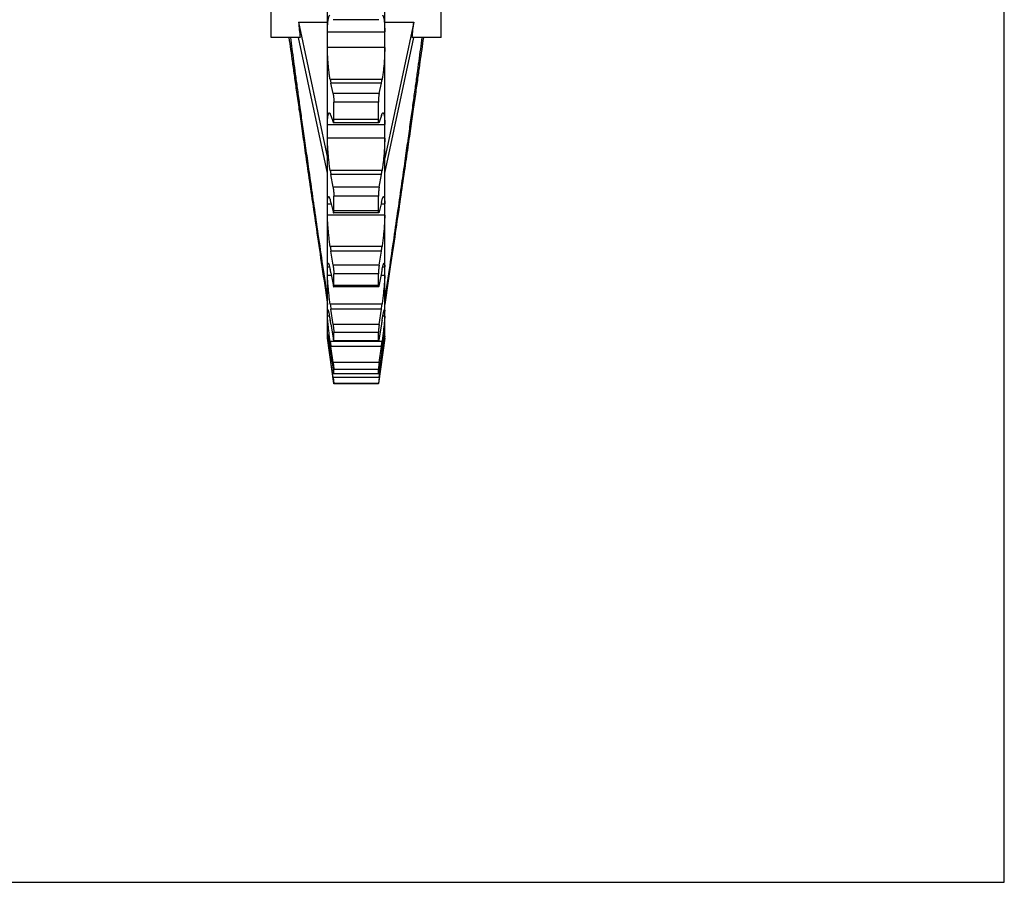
# Model space of a CAD drawing. Header units: inches. Extents: x 0 to 22, y 0 to 17.
# Tile 3 of 6: x 13.4 to 22, y 0 to 7.5. Entities that reach past the tile are written whole.
import ezdxf

# ---------------------------------------------------------------- set-up
doc = ezdxf.new("R2010")
doc.units = ezdxf.units.IN
doc.header["$LTSCALE"] = 1.21
doc.header["$MEASUREMENT"] = 0
doc.layers.get('0').update_dxf_attribs({"linetype": 'CONTINUOUS'})
doc.layers.add('ALL_FEATURES', color=7, linetype='CONTINUOUS')
doc.styles.get("Standard").update_dxf_attribs({"font": 'txt', "width": 0.8})

msp = doc.modelspace()

# ---------------------------------------------------------------- linework, layer by layer
at = {"color": 7, "linetype": 'CONTINUOUS'}
for p, q in [((22, 0), (22, 17)), ((16.1133, 4.7659), (16.1133, 13.6674)), ((16.6111, 4.7659), (16.6111, 13.6674)), ((16.5609, 7.5029), (16.1635, 7.5029)), ((16.1133, 7.3974), (16.6111, 7.3974)), ((16.6111, 7.2618), (16.1133, 7.2618)), ((16.5878, 6.9813), (16.1365, 6.9813)), ((16.5819, 6.951), (16.1425, 6.951)), ((16.1617, 6.8621), (16.1425, 6.951)), ((16.5627, 6.8621), (16.5819, 6.951)), ((16.5627, 6.8621), (16.1617, 6.8621)), ((16.5556, 6.7852), (16.1688, 6.7852)), ((16.1688, 6.6343), (16.1688, 6.7852)), ((16.5556, 6.6343), (16.5556, 6.7852)), ((16.1425, 6.6686), (16.1617, 6.6121)), ((16.5594, 6.6069), (16.165, 6.6069)), ((16.5556, 6.6343), (16.1688, 6.6343)), ((16.5819, 6.6686), (16.5627, 6.6121)), ((16.1133, 6.5925), (16.6111, 6.5925)), ((16.6111, 6.473), (16.1133, 6.473)), ((16.5878, 6.191), (16.1365, 6.191)), ((16.5819, 6.1551), (16.1425, 6.1551)), ((16.1617, 6.0465), (16.1425, 6.1551)), ((16.5627, 6.0465), (16.5819, 6.1551)), ((16.5627, 6.0465), (16.1617, 6.0465)), ((16.1425, 5.9138), (16.1617, 5.833)), ((16.5556, 5.9685), (16.1688, 5.9685)), ((16.1688, 5.8396), (16.1688, 5.9685)), ((16.5556, 5.8396), (16.5556, 5.9685)), ((16.5819, 5.9138), (16.5627, 5.833)), ((16.1133, 5.9014), (16.1454, 5.9014)), ((16.5556, 5.8396), (16.1688, 5.8396)), ((16.5789, 5.9014), (16.6111, 5.9014)), ((16.6111, 5.803), (16.1133, 5.803)), ((16.5581, 5.8217), (16.1663, 5.8217)), ((16.5878, 5.531), (16.1365, 5.531)), ((16.5819, 5.4908), (16.1425, 5.4908)), ((16.1617, 5.367), (16.1425, 5.4908)), ((16.5627, 5.367), (16.5819, 5.4908)), ((16.1133, 5.3525), (16.1315, 5.3525)), ((16.5627, 5.367), (16.1617, 5.367)), ((16.5929, 5.3525), (16.6111, 5.3525)), ((16.1465, 5.2792), (16.1133, 5.2792)), ((16.1425, 5.3007), (16.1617, 5.1988)), ((16.5556, 5.2912), (16.1688, 5.2912)), ((16.1688, 5.1896), (16.1688, 5.2912)), ((16.5556, 5.1896), (16.5556, 5.2912)), ((16.5819, 5.3007), (16.5627, 5.1988)), ((16.6111, 5.2792), (16.5778, 5.2792)), ((16.557, 5.1795), (16.1674, 5.1795)), ((16.5556, 5.1896), (16.1688, 5.1896)), ((16.1133, 4.9682), (16.1206, 4.9682)), ((16.5878, 5.0283), (16.1365, 5.0283)), ((16.5819, 4.9855), (16.1425, 4.9855)), ((16.1617, 4.8516), (16.1425, 4.9855)), ((16.5627, 4.8516), (16.5819, 4.9855)), ((16.6038, 4.9682), (16.6111, 4.9682)), ((16.1305, 4.923), (16.1133, 4.923)), ((16.6111, 4.923), (16.5938, 4.923)), ((16.1425, 4.8543), (16.1617, 4.7355)), ((16.5627, 4.8516), (16.1617, 4.8516)), ((16.5819, 4.8543), (16.5627, 4.7355)), ((16.1133, 4.7642), (16.1143, 4.7642)), ((16.1133, 4.7321), (16.1133, 4.7642)), ((16.1176, 4.7489), (16.1133, 4.7489)), ((16.1687, 4.3379), (16.1133, 4.7321)), ((16.5556, 4.7811), (16.1688, 4.7811)), ((16.1688, 4.7109), (16.1688, 4.7811)), ((16.5556, 4.7109), (16.1688, 4.7109)), ((16.5556, 4.7109), (16.5556, 4.7811)), ((16.6111, 4.7321), (16.5557, 4.3379)), ((16.6111, 4.7489), (16.6068, 4.7489)), ((16.6101, 4.7642), (16.6111, 4.7642)), ((16.6105, 4.7654), (16.6109, 4.7658)), ((16.6111, 4.7321), (16.6111, 4.7642)), ((16.5878, 4.7035), (16.1365, 4.7035)), ((16.5819, 4.6598), (16.1425, 4.6598)), ((16.1617, 4.5213), (16.1425, 4.6598)), ((16.5562, 4.7065), (16.1682, 4.7065)), ((16.5627, 4.5213), (16.5819, 4.6598)), ((16.1459, 4.5698), (16.1365, 4.5698)), ((16.1365, 4.5698), (16.1425, 4.5271)), ((16.1425, 4.5929), (16.1617, 4.462)), ((16.5819, 4.5929), (16.5627, 4.462)), ((16.5878, 4.5698), (16.5785, 4.5698)), ((16.5878, 4.5698), (16.5819, 4.5271)), ((16.1521, 4.5271), (16.1425, 4.5271)), ((16.1617, 4.3897), (16.1425, 4.5271)), ((16.5627, 4.5213), (16.1617, 4.5213)), ((16.5556, 4.4589), (16.1688, 4.4589)), ((16.1688, 4.4231), (16.1688, 4.4589)), ((16.5556, 4.4231), (16.5556, 4.4589)), ((16.5627, 4.3897), (16.5819, 4.5271)), ((16.5819, 4.5271), (16.5722, 4.5271)), ((16.5627, 4.3897), (16.1617, 4.3897)), ((16.1617, 4.3897), (16.1688, 4.3379)), ((16.5557, 4.4221), (16.1686, 4.4221)), ((16.5556, 4.4231), (16.1688, 4.4231)), ((16.5627, 4.3897), (16.5556, 4.3379)), ((16.5556, 4.3379), (16.1688, 4.3379)), ((16.1688, 4.3371), (16.1688, 4.3379)), ((16.5556, 4.3371), (16.1688, 4.3371)), ((16.5556, 4.3371), (16.5556, 4.3379)), ((0, 0), (22, 0))]:
    msp.add_line(p, q, dxfattribs=at)
for centre, radius, start, end in [((16.9928, 7.1336), 0.8697, 190.0805, 192.11491), ((15.7316, 7.1336), 0.8697, 347.88509, 349.9195), ((17.7768, 6.4434), 1.6596, 188.7469, 190.00636), ((14.9476, 6.4434), 1.6596, 349.99364, 351.2531), ((18.9703, 5.9293), 2.8616, 188.00086, 188.81472), ((13.7541, 5.9293), 2.8616, 351.18528, 351.99914), ((14.832, 5.0546), 1.3334, 10.63299, 11.938), ((17.8924, 5.0546), 1.3334, 168.062, 169.36701), ((20.9099, 5.6696), 4.8163, 187.65195, 188.1658), ((11.8144, 5.6696), 4.8163, 351.8342, 352.34805), ((12.821, 4.3178), 3.3645, 9.17491, 9.78928), ((19.9034, 4.3178), 3.3645, 170.21072, 170.82509), ((25.2059, 5.9174), 9.1503, 187.62406, 187.89961), ((5.8888, 3.087), 10.3637, 8.35459, 8.57777), ((7.5184, 5.9174), 9.1503, 352.10039, 352.37594), ((26.8356, 3.087), 10.3637, 171.42223, 171.64541)]:
    msp.add_arc(centre, radius, start, end, dxfattribs=at)
for points, knots in [([(16.1133, 7.3974), (16.1133, 7.4042), (16.1134, 7.4174), (16.1138, 7.4366), (16.1146, 7.4545), (16.1156, 7.4711), (16.117, 7.4861), (16.1186, 7.4995), (16.1204, 7.5112), (16.1225, 7.521), (16.1248, 7.529), (16.1273, 7.535), (16.1299, 7.5391), (16.1325, 7.5409), (16.1339, 7.541), (16.1342, 7.541)], [0, 0, 0, 0, 0.136813, 0.266732, 0.388116, 0.499994, 0.602142, 0.693406, 0.772972, 0.840886, 0.896652, 0.940047, 0.971927, 0.994846, 1, 1, 1, 1]), ([(16.5902, 7.541), (16.5904, 7.541), (16.5918, 7.5409), (16.5945, 7.5391), (16.5971, 7.535), (16.5996, 7.529), (16.6019, 7.521), (16.604, 7.5112), (16.6058, 7.4995), (16.6074, 7.4861), (16.6087, 7.4711), (16.6098, 7.4545), (16.6105, 7.4366), (16.611, 7.4174), (16.6111, 7.4042), (16.6111, 7.3974)], [0, 0, 0, 0, 0.005154, 0.028073, 0.059953, 0.103348, 0.159114, 0.227028, 0.306594, 0.397858, 0.500006, 0.611884, 0.733268, 0.863187, 1, 1, 1, 1]), ([(16.1365, 6.9813), (16.1354, 6.9875), (16.1333, 7.0001), (16.1304, 7.0197), (16.1276, 7.0402), (16.125, 7.0615), (16.1227, 7.0834), (16.1206, 7.1058), (16.1187, 7.1285), (16.1171, 7.1513), (16.1157, 7.1741), (16.1146, 7.1967), (16.1139, 7.219), (16.1134, 7.2406), (16.1133, 7.2548), (16.1133, 7.2618)], [0, 0, 0, 0, 0.066319, 0.136742, 0.21034, 0.286528, 0.365103, 0.445189, 0.52607, 0.607673, 0.689139, 0.769533, 0.848661, 0.925812, 1, 1, 1, 1]), ([(16.6111, 7.2618), (16.6111, 7.2548), (16.611, 7.2406), (16.6105, 7.219), (16.6097, 7.1967), (16.6087, 7.1741), (16.6073, 7.1513), (16.6057, 7.1285), (16.6038, 7.1058), (16.6017, 7.0834), (16.5993, 7.0615), (16.5968, 7.0402), (16.594, 7.0197), (16.5911, 7.0001), (16.5889, 6.9875), (16.5878, 6.9813)], [0, 0, 0, 0, 0.074188, 0.151339, 0.230467, 0.310861, 0.392327, 0.47393, 0.554811, 0.634897, 0.713472, 0.78966, 0.863258, 0.933681, 1, 1, 1, 1]), ([(16.1617, 6.8621), (16.1621, 6.8601), (16.163, 6.8559), (16.164, 6.8493), (16.1651, 6.8419), (16.166, 6.8341), (16.1668, 6.8259), (16.1675, 6.8175), (16.1681, 6.8091), (16.1685, 6.8008), (16.1687, 6.7929), (16.1688, 6.7877), (16.1688, 6.7852)], [0, 0, 0, 0, 0.077839, 0.166033, 0.262223, 0.365312, 0.472504, 0.581939, 0.691721, 0.799002, 0.902672, 1, 1, 1, 1]), ([(16.5627, 6.8621), (16.5622, 6.8601), (16.5614, 6.8559), (16.5603, 6.8493), (16.5593, 6.8419), (16.5584, 6.8341), (16.5575, 6.8259), (16.5569, 6.8175), (16.5563, 6.8091), (16.5559, 6.8008), (16.5556, 6.7929), (16.5556, 6.7877), (16.5556, 6.7852)], [0, 0, 0, 0, 0.077839, 0.166033, 0.262223, 0.365312, 0.472504, 0.581939, 0.691721, 0.799002, 0.902672, 1, 1, 1, 1]), ([(16.1133, 6.5925), (16.1133, 6.5984), (16.1134, 6.6098), (16.1138, 6.6261), (16.1146, 6.6408), (16.1156, 6.6538), (16.1169, 6.6651), (16.1185, 6.6745), (16.1203, 6.682), (16.1224, 6.6876), (16.1245, 6.6913), (16.1268, 6.6927), (16.1279, 6.6927), (16.1279, 6.6927)], [0, 0, 0, 0, 0.170888, 0.328547, 0.471011, 0.597223, 0.707001, 0.79921, 0.873305, 0.929855, 0.96979, 0.997494, 1, 1, 1, 1]), ([(16.1279, 6.6927), (16.1288, 6.6927), (16.1311, 6.6917), (16.1339, 6.6883), (16.1356, 6.6853), (16.1365, 6.6834)], [0, 0, 0, 0, 0.202456, 0.529276, 1, 1, 1, 1]), ([(16.1425, 6.6686), (16.1416, 6.6713), (16.1397, 6.6763), (16.1376, 6.6812), (16.1365, 6.6834)], [0, 0, 0, 0, 0.544143, 1, 1, 1, 1]), ([(16.5819, 6.6686), (16.5828, 6.6713), (16.5846, 6.6763), (16.5868, 6.6812), (16.5878, 6.6834)], [0, 0, 0, 0, 0.544143, 1, 1, 1, 1]), ([(16.5878, 6.6834), (16.5887, 6.6853), (16.5905, 6.6883), (16.5932, 6.6917), (16.5956, 6.6927), (16.5964, 6.6927)], [0, 0, 0, 0, 0.470724, 0.797544, 1, 1, 1, 1]), ([(16.5964, 6.6927), (16.5965, 6.6927), (16.5975, 6.6927), (16.5998, 6.6913), (16.602, 6.6876), (16.6041, 6.682), (16.6059, 6.6745), (16.6075, 6.6651), (16.6088, 6.6538), (16.6098, 6.6408), (16.6106, 6.6261), (16.611, 6.6098), (16.6111, 6.5984), (16.6111, 6.5925)], [0, 0, 0, 0, 0.002506, 0.03021, 0.070145, 0.126695, 0.20079, 0.292999, 0.402777, 0.52899, 0.671453, 0.829112, 1, 1, 1, 1]), ([(16.1617, 6.6121), (16.162, 6.6111), (16.1627, 6.6095), (16.1636, 6.6076), (16.1646, 6.6069), (16.165, 6.6069)], [0, 0, 0, 0, 0.495357, 0.823069, 1, 1, 1, 1]), ([(16.165, 6.6069), (16.165, 6.6069), (16.1654, 6.6069), (16.1663, 6.6078), (16.1669, 6.6097), (16.1676, 6.6127), (16.1681, 6.6168), (16.1685, 6.6218), (16.1687, 6.6278), (16.1688, 6.632), (16.1688, 6.6343)], [0, 0, 0, 0, 0.001804, 0.042647, 0.114386, 0.223254, 0.369267, 0.549108, 0.761152, 1, 1, 1, 1]), ([(16.5594, 6.6069), (16.5594, 6.6069), (16.559, 6.6069), (16.5581, 6.6078), (16.5575, 6.6097), (16.5568, 6.6127), (16.5563, 6.6168), (16.5559, 6.6218), (16.5556, 6.6278), (16.5556, 6.632), (16.5556, 6.6343)], [0, 0, 0, 0, 0.001804, 0.042647, 0.114386, 0.223254, 0.369267, 0.549108, 0.761152, 1, 1, 1, 1]), ([(16.5627, 6.6121), (16.5623, 6.6111), (16.5617, 6.6095), (16.5608, 6.6076), (16.5597, 6.6069), (16.5594, 6.6069)], [0, 0, 0, 0, 0.495357, 0.823069, 1, 1, 1, 1]), ([(16.1365, 6.191), (16.1355, 6.1981), (16.1334, 6.2123), (16.1304, 6.2341), (16.1276, 6.2564), (16.1251, 6.2791), (16.1227, 6.3019), (16.1206, 6.3249), (16.1187, 6.3477), (16.1171, 6.3702), (16.1157, 6.3923), (16.1146, 6.4137), (16.1139, 6.4344), (16.1134, 6.4541), (16.1133, 6.4668), (16.1133, 6.473)], [0, 0, 0, 0, 0.075165, 0.15301, 0.232546, 0.31318, 0.394716, 0.476256, 0.557087, 0.63714, 0.715564, 0.791461, 0.864649, 0.93446, 1, 1, 1, 1]), ([(16.6111, 6.473), (16.6111, 6.4668), (16.611, 6.4541), (16.6105, 6.4344), (16.6097, 6.4137), (16.6087, 6.3923), (16.6073, 6.3702), (16.6057, 6.3477), (16.6038, 6.3249), (16.6017, 6.3019), (16.5993, 6.2791), (16.5967, 6.2564), (16.594, 6.2341), (16.591, 6.2123), (16.5889, 6.1981), (16.5878, 6.191)], [0, 0, 0, 0, 0.06554, 0.13535, 0.208539, 0.284436, 0.36286, 0.442913, 0.523744, 0.605284, 0.68682, 0.767454, 0.84699, 0.924835, 1, 1, 1, 1]), ([(16.1617, 6.0465), (16.1621, 6.0441), (16.1629, 6.0393), (16.164, 6.0317), (16.1651, 6.0236), (16.166, 6.0153), (16.1668, 6.0069), (16.1675, 5.9985), (16.1681, 5.9904), (16.1685, 5.9826), (16.1687, 5.9754), (16.1688, 5.9707), (16.1688, 5.9685)], [0, 0, 0, 0, 0.090826, 0.189462, 0.293248, 0.400983, 0.50973, 0.617617, 0.722768, 0.82247, 0.9157, 1, 1, 1, 1]), ([(16.5627, 6.0465), (16.5622, 6.0441), (16.5614, 6.0393), (16.5603, 6.0317), (16.5593, 6.0236), (16.5584, 6.0153), (16.5576, 6.0069), (16.5569, 5.9985), (16.5563, 5.9904), (16.5559, 5.9826), (16.5557, 5.9754), (16.5556, 5.9707), (16.5556, 5.9685)], [0, 0, 0, 0, 0.090826, 0.189462, 0.293248, 0.400983, 0.50973, 0.617617, 0.722768, 0.82247, 0.9157, 1, 1, 1, 1]), ([(16.1133, 5.9014), (16.1133, 5.9063), (16.1134, 5.9153), (16.1138, 5.928), (16.1145, 5.9389), (16.1156, 5.9479), (16.1168, 5.955), (16.1184, 5.9601), (16.12, 5.9634), (16.1219, 5.9644), (16.1225, 5.9644)], [0, 0, 0, 0, 0.221156, 0.416797, 0.584568, 0.723455, 0.833574, 0.914506, 0.968088, 1, 1, 1, 1]), ([(16.1225, 5.9644), (16.1226, 5.9644), (16.1236, 5.9644), (16.1257, 5.9629), (16.1281, 5.9593), (16.1309, 5.9536), (16.1337, 5.9458), (16.1356, 5.9399), (16.1365, 5.9366)], [0, 0, 0, 0, 0.006843, 0.090783, 0.22402, 0.418047, 0.676703, 1, 1, 1, 1]), ([(16.1425, 5.9138), (16.1415, 5.9179), (16.1396, 5.9255), (16.1376, 5.933), (16.1365, 5.9366)], [0, 0, 0, 0, 0.528271, 1, 1, 1, 1]), ([(16.5819, 5.9138), (16.5828, 5.9179), (16.5847, 5.9255), (16.5868, 5.933), (16.5878, 5.9366)], [0, 0, 0, 0, 0.528271, 1, 1, 1, 1]), ([(16.5878, 5.9366), (16.5888, 5.9399), (16.5906, 5.9458), (16.5935, 5.9536), (16.5963, 5.9593), (16.5987, 5.9629), (16.6008, 5.9644), (16.6018, 5.9644), (16.6018, 5.9644)], [0, 0, 0, 0, 0.323297, 0.581953, 0.77598, 0.909217, 0.993157, 1, 1, 1, 1]), ([(16.6018, 5.9644), (16.6025, 5.9644), (16.6044, 5.9634), (16.606, 5.9601), (16.6076, 5.955), (16.6088, 5.9479), (16.6098, 5.9389), (16.6106, 5.928), (16.611, 5.9153), (16.6111, 5.9063), (16.6111, 5.9014)], [0, 0, 0, 0, 0.031912, 0.085494, 0.166426, 0.276545, 0.415432, 0.583203, 0.778844, 1, 1, 1, 1]), ([(16.1617, 5.833), (16.1621, 5.8315), (16.1627, 5.8288), (16.1638, 5.8254), (16.1648, 5.8233), (16.1656, 5.8218), (16.1662, 5.8218), (16.1663, 5.8218)], [0, 0, 0, 0, 0.371921, 0.660081, 0.859148, 0.973847, 1, 1, 1, 1]), ([(16.1663, 5.8218), (16.1665, 5.8218), (16.1672, 5.822), (16.1676, 5.8237), (16.1682, 5.8261), (16.1685, 5.8297), (16.1687, 5.8343), (16.1688, 5.8378), (16.1688, 5.8396)], [0, 0, 0, 0, 0.027998, 0.109705, 0.248736, 0.444988, 0.697452, 1, 1, 1, 1]), ([(16.5581, 5.8218), (16.5579, 5.8218), (16.5572, 5.822), (16.5568, 5.8237), (16.5562, 5.8261), (16.5559, 5.8297), (16.5556, 5.8343), (16.5556, 5.8378), (16.5556, 5.8396)], [0, 0, 0, 0, 0.027998, 0.109705, 0.248736, 0.444988, 0.697452, 1, 1, 1, 1]), ([(16.5627, 5.833), (16.5623, 5.8315), (16.5616, 5.8288), (16.5606, 5.8254), (16.5596, 5.8233), (16.5588, 5.8218), (16.5582, 5.8218), (16.5581, 5.8218)], [0, 0, 0, 0, 0.371921, 0.660081, 0.859148, 0.973847, 1, 1, 1, 1]), ([(16.1365, 5.531), (16.1355, 5.5386), (16.1334, 5.554), (16.1304, 5.577), (16.1277, 5.6002), (16.1251, 5.6234), (16.1227, 5.6463), (16.1206, 5.6688), (16.1187, 5.6908), (16.1171, 5.712), (16.1157, 5.7325), (16.1146, 5.7519), (16.1139, 5.7701), (16.1134, 5.7871), (16.1133, 5.7979), (16.1133, 5.803)], [0, 0, 0, 0, 0.084344, 0.169883, 0.255566, 0.340798, 0.425392, 0.508428, 0.589199, 0.66764, 0.742908, 0.814148, 0.881188, 0.943403, 1, 1, 1, 1]), ([(16.6111, 5.803), (16.6111, 5.7979), (16.611, 5.7871), (16.6105, 5.7701), (16.6097, 5.7519), (16.6087, 5.7325), (16.6073, 5.712), (16.6057, 5.6908), (16.6038, 5.6688), (16.6016, 5.6463), (16.5993, 5.6234), (16.5967, 5.6002), (16.5939, 5.577), (16.591, 5.554), (16.5889, 5.5386), (16.5878, 5.531)], [0, 0, 0, 0, 0.056597, 0.118812, 0.185852, 0.257092, 0.33236, 0.410801, 0.491572, 0.574608, 0.659202, 0.744434, 0.830117, 0.915656, 1, 1, 1, 1]), ([(16.1133, 5.3525), (16.1133, 5.356), (16.1133, 5.3624), (16.1138, 5.371), (16.1144, 5.3777), (16.1155, 5.3822), (16.1164, 5.3853), (16.1178, 5.3858), (16.1182, 5.3858)], [0, 0, 0, 0, 0.304673, 0.554819, 0.747817, 0.883732, 0.966348, 1, 1, 1, 1]), ([(16.1182, 5.3858), (16.1184, 5.3859), (16.1194, 5.3858), (16.1211, 5.3836), (16.1231, 5.3799), (16.1254, 5.3738), (16.1279, 5.3659), (16.1307, 5.3559), (16.1336, 5.3439), (16.1355, 5.3351), (16.1365, 5.3305)], [0, 0, 0, 0, 0.008768, 0.05145, 0.124847, 0.231942, 0.372825, 0.548094, 0.75767, 1, 1, 1, 1]), ([(16.1617, 5.367), (16.1621, 5.3644), (16.1629, 5.3591), (16.164, 5.3509), (16.165, 5.3425), (16.166, 5.3341), (16.1668, 5.3257), (16.1675, 5.3177), (16.1681, 5.3102), (16.1685, 5.3032), (16.1687, 5.297), (16.1688, 5.293), (16.1688, 5.2912)], [0, 0, 0, 0, 0.104114, 0.213407, 0.324929, 0.437384, 0.547697, 0.653988, 0.754406, 0.846377, 0.928967, 1, 1, 1, 1]), ([(16.5627, 5.367), (16.5623, 5.3644), (16.5615, 5.3591), (16.5604, 5.3509), (16.5593, 5.3425), (16.5584, 5.3341), (16.5576, 5.3257), (16.5569, 5.3177), (16.5563, 5.3102), (16.5559, 5.3032), (16.5557, 5.297), (16.5556, 5.293), (16.5556, 5.2912)], [0, 0, 0, 0, 0.104114, 0.213407, 0.324929, 0.437384, 0.547697, 0.653988, 0.754406, 0.846377, 0.928967, 1, 1, 1, 1]), ([(16.5878, 5.3305), (16.5888, 5.3351), (16.5907, 5.3439), (16.5937, 5.3559), (16.5964, 5.3659), (16.599, 5.3738), (16.6013, 5.3799), (16.6033, 5.3836), (16.605, 5.3858), (16.606, 5.3859), (16.6062, 5.3858)], [0, 0, 0, 0, 0.24233, 0.451906, 0.627175, 0.768058, 0.875153, 0.94855, 0.991232, 1, 1, 1, 1]), ([(16.6062, 5.3858), (16.6066, 5.3858), (16.6079, 5.3853), (16.6089, 5.3822), (16.6099, 5.3777), (16.6106, 5.371), (16.611, 5.3624), (16.6111, 5.356), (16.6111, 5.3525)], [0, 0, 0, 0, 0.033652, 0.116268, 0.252183, 0.445181, 0.695327, 1, 1, 1, 1]), ([(16.1365, 5.0283), (16.1355, 5.0362), (16.1334, 5.0519), (16.1305, 5.0754), (16.1277, 5.0985), (16.1251, 5.1212), (16.1228, 5.1431), (16.1206, 5.1643), (16.1187, 5.1846), (16.1171, 5.2038), (16.1157, 5.2217), (16.1147, 5.2383), (16.1139, 5.2534), (16.1134, 5.2669), (16.1133, 5.2753), (16.1133, 5.2792)], [0, 0, 0, 0, 0.094695, 0.188903, 0.281512, 0.37192, 0.459954, 0.54467, 0.62537, 0.701991, 0.773702, 0.839695, 0.89981, 0.953471, 1, 1, 1, 1]), ([(16.6111, 5.2792), (16.6111, 5.2753), (16.611, 5.2669), (16.6105, 5.2534), (16.6097, 5.2383), (16.6086, 5.2217), (16.6073, 5.2038), (16.6056, 5.1846), (16.6038, 5.1643), (16.6016, 5.1431), (16.5993, 5.1212), (16.5967, 5.0985), (16.5939, 5.0754), (16.591, 5.0519), (16.5889, 5.0362), (16.5878, 5.0283)], [0, 0, 0, 0, 0.046529, 0.10019, 0.160305, 0.226298, 0.298009, 0.37463, 0.45533, 0.540046, 0.62808, 0.718488, 0.811096, 0.905305, 1, 1, 1, 1]), ([(16.1617, 5.1988), (16.1621, 5.1968), (16.1628, 5.1932), (16.1639, 5.1884), (16.1648, 5.1845), (16.1659, 5.1818), (16.1664, 5.1802), (16.1672, 5.1795), (16.1674, 5.1795)], [0, 0, 0, 0, 0.293123, 0.540908, 0.737141, 0.880176, 0.967638, 1, 1, 1, 1]), ([(16.1674, 5.1795), (16.1674, 5.1795), (16.1677, 5.1795), (16.1683, 5.1808), (16.1685, 5.1826), (16.1688, 5.1858), (16.1688, 5.1882), (16.1688, 5.1896)], [0, 0, 0, 0, 0.013148, 0.10777, 0.301133, 0.600465, 1, 1, 1, 1]), ([(16.557, 5.1795), (16.557, 5.1795), (16.5566, 5.1795), (16.5561, 5.1808), (16.5559, 5.1826), (16.5556, 5.1858), (16.5556, 5.1882), (16.5556, 5.1896)], [0, 0, 0, 0, 0.013148, 0.10777, 0.301133, 0.600465, 1, 1, 1, 1]), ([(16.5627, 5.1988), (16.5623, 5.1968), (16.5616, 5.1932), (16.5605, 5.1884), (16.5595, 5.1845), (16.5585, 5.1818), (16.558, 5.1802), (16.5572, 5.1795), (16.557, 5.1795)], [0, 0, 0, 0, 0.293123, 0.540908, 0.737141, 0.880176, 0.967638, 1, 1, 1, 1]), ([(16.1133, 4.9682), (16.1133, 4.9703), (16.1132, 4.9739), (16.1138, 4.9776), (16.1141, 4.9806), (16.115, 4.9808), (16.1152, 4.9807)], [0, 0, 0, 0, 0.473764, 0.793572, 0.962135, 1, 1, 1, 1]), ([(16.1152, 4.9807), (16.1154, 4.9807), (16.1165, 4.9805), (16.1173, 4.9777), (16.1191, 4.9738), (16.1208, 4.9674), (16.123, 4.9592), (16.1253, 4.9489), (16.1279, 4.9367), (16.1306, 4.9227), (16.1336, 4.9069), (16.1355, 4.8957), (16.1365, 4.8898)], [0, 0, 0, 0, 0.006074, 0.032942, 0.081023, 0.150432, 0.24138, 0.353449, 0.485641, 0.637985, 0.809967, 1, 1, 1, 1]), ([(16.5878, 4.8898), (16.5888, 4.8957), (16.5908, 4.9069), (16.5938, 4.9227), (16.5965, 4.9367), (16.5991, 4.9489), (16.6014, 4.9592), (16.6036, 4.9674), (16.6053, 4.9738), (16.6071, 4.9777), (16.6079, 4.9805), (16.609, 4.9807), (16.6092, 4.9807)], [0, 0, 0, 0, 0.190033, 0.362015, 0.514359, 0.646551, 0.75862, 0.849568, 0.918977, 0.967058, 0.993926, 1, 1, 1, 1]), ([(16.6092, 4.9807), (16.6094, 4.9808), (16.6103, 4.9806), (16.6105, 4.9776), (16.6111, 4.9739), (16.6111, 4.9703), (16.6111, 4.9682)], [0, 0, 0, 0, 0.037865, 0.206428, 0.526236, 1, 1, 1, 1]), ([(16.1365, 4.7035), (16.1355, 4.7113), (16.1334, 4.7268), (16.1305, 4.7497), (16.1277, 4.7718), (16.1251, 4.793), (16.1228, 4.8132), (16.1206, 4.8322), (16.1188, 4.8499), (16.1171, 4.8662), (16.1158, 4.8809), (16.1147, 4.894), (16.1139, 4.9053), (16.1134, 4.9148), (16.1133, 4.9205), (16.1133, 4.923)], [0, 0, 0, 0, 0.107527, 0.21248, 0.313668, 0.410489, 0.502784, 0.589581, 0.670192, 0.744559, 0.811864, 0.871355, 0.922889, 0.96595, 1, 1, 1, 1]), ([(16.6111, 4.923), (16.6111, 4.9205), (16.611, 4.9148), (16.6105, 4.9053), (16.6097, 4.894), (16.6086, 4.8809), (16.6072, 4.8662), (16.6056, 4.8499), (16.6037, 4.8322), (16.6016, 4.8132), (16.5992, 4.793), (16.5967, 4.7718), (16.5939, 4.7497), (16.5909, 4.7268), (16.5889, 4.7113), (16.5878, 4.7035)], [0, 0, 0, 0, 0.03405, 0.077111, 0.128645, 0.188136, 0.255441, 0.329808, 0.410419, 0.497216, 0.589511, 0.686332, 0.78752, 0.892473, 1, 1, 1, 1]), ([(16.1617, 4.8516), (16.1621, 4.8488), (16.1629, 4.8432), (16.164, 4.8348), (16.165, 4.8264), (16.166, 4.8181), (16.1668, 4.8103), (16.1675, 4.8029), (16.168, 4.7963), (16.1685, 4.7904), (16.1687, 4.7854), (16.1688, 4.7824), (16.1688, 4.7811)], [0, 0, 0, 0, 0.118853, 0.239954, 0.360039, 0.47771, 0.589747, 0.694262, 0.789432, 0.872841, 0.943651, 1, 1, 1, 1]), ([(16.5627, 4.8516), (16.5623, 4.8488), (16.5615, 4.8432), (16.5604, 4.8348), (16.5593, 4.8264), (16.5584, 4.8181), (16.5576, 4.8103), (16.5569, 4.8029), (16.5563, 4.7963), (16.5559, 4.7904), (16.5557, 4.7854), (16.5556, 4.7824), (16.5556, 4.7811)], [0, 0, 0, 0, 0.118853, 0.239954, 0.360039, 0.47771, 0.589747, 0.694262, 0.789432, 0.872841, 0.943651, 1, 1, 1, 1]), ([(16.1133, 4.7642), (16.1133, 4.7648), (16.1131, 4.766), (16.1135, 4.7659), (16.1135, 4.7658)], [0, 0, 0, 0, 0.953342, 1, 1, 1, 1]), ([(16.1365, 4.5698), (16.1355, 4.5773), (16.1335, 4.5919), (16.1305, 4.6133), (16.1278, 4.6335), (16.1252, 4.6524), (16.1228, 4.67), (16.1207, 4.686), (16.1188, 4.7004), (16.1172, 4.7131), (16.1158, 4.724), (16.1147, 4.7331), (16.1139, 4.7402), (16.1135, 4.7452), (16.1133, 4.7479), (16.1133, 4.7489)], [0, 0, 0, 0, 0.125428, 0.245369, 0.358526, 0.464291, 0.56253, 0.652231, 0.732722, 0.803951, 0.865117, 0.915547, 0.955116, 0.983384, 1, 1, 1, 1]), ([(16.1135, 4.7658), (16.1136, 4.7658), (16.114, 4.7653), (16.1142, 4.7648), (16.1143, 4.7645)], [0, 0, 0, 0, 0.400385, 1, 1, 1, 1]), ([(16.1143, 4.7645), (16.1146, 4.764), (16.1147, 4.7619), (16.116, 4.7575), (16.1172, 4.7509), (16.1189, 4.7422), (16.1207, 4.7317), (16.1229, 4.7193), (16.1252, 4.7051), (16.1278, 4.6892), (16.1306, 4.6718), (16.1335, 4.6528), (16.1355, 4.6396), (16.1365, 4.6328)], [0, 0, 0, 0, 0.013575, 0.04913, 0.100143, 0.166098, 0.246232, 0.340516, 0.448305, 0.568533, 0.701107, 0.845418, 1, 1, 1, 1]), ([(16.1617, 4.7355), (16.1621, 4.7331), (16.1628, 4.7287), (16.1639, 4.7226), (16.1649, 4.7173), (16.1659, 4.7131), (16.1667, 4.7097), (16.1673, 4.708), (16.1678, 4.7064), (16.1681, 4.7065), (16.1681, 4.7065)], [0, 0, 0, 0, 0.236531, 0.447875, 0.628492, 0.776401, 0.887691, 0.961025, 0.99639, 1, 1, 1, 1]), ([(16.1681, 4.7065), (16.1683, 4.7066), (16.1688, 4.7071), (16.1686, 4.7087), (16.1688, 4.7101), (16.1688, 4.7109)], [0, 0, 0, 0, 0.087101, 0.419075, 1, 1, 1, 1]), ([(16.5562, 4.7065), (16.5561, 4.7066), (16.5556, 4.7071), (16.5558, 4.7087), (16.5556, 4.7101), (16.5556, 4.7109)], [0, 0, 0, 0, 0.087101, 0.419075, 1, 1, 1, 1]), ([(16.5627, 4.7355), (16.5623, 4.7331), (16.5616, 4.7287), (16.5605, 4.7226), (16.5594, 4.7173), (16.5585, 4.7131), (16.5577, 4.7097), (16.5571, 4.708), (16.5566, 4.7064), (16.5563, 4.7065), (16.5562, 4.7065)], [0, 0, 0, 0, 0.236531, 0.447875, 0.628492, 0.776401, 0.887691, 0.961025, 0.99639, 1, 1, 1, 1]), ([(16.5878, 4.6328), (16.5889, 4.6396), (16.5909, 4.6528), (16.5938, 4.6718), (16.5966, 4.6892), (16.5992, 4.7051), (16.6015, 4.7193), (16.6036, 4.7317), (16.6055, 4.7422), (16.6072, 4.7509), (16.6083, 4.7575), (16.6098, 4.7622), (16.6098, 4.7645), (16.6105, 4.7654)], [0, 0, 0, 0, 0.153585, 0.296966, 0.428685, 0.548138, 0.655233, 0.748909, 0.828526, 0.894055, 0.94474, 0.980066, 1, 1, 1, 1]), ([(16.6111, 4.7489), (16.6111, 4.7479), (16.6109, 4.7452), (16.6104, 4.7402), (16.6096, 4.7331), (16.6086, 4.724), (16.6072, 4.7131), (16.6056, 4.7004), (16.6037, 4.686), (16.6016, 4.67), (16.5992, 4.6524), (16.5966, 4.6335), (16.5939, 4.6133), (16.5909, 4.5919), (16.5889, 4.5773), (16.5878, 4.5698)], [0, 0, 0, 0, 0.016616, 0.044884, 0.084453, 0.134883, 0.196049, 0.267278, 0.347769, 0.43747, 0.535709, 0.641474, 0.754631, 0.874572, 1, 1, 1, 1]), ([(16.6109, 4.7658), (16.6109, 4.7659), (16.6113, 4.766), (16.6111, 4.7648), (16.6111, 4.7642)], [0, 0, 0, 0, 0.046658, 1, 1, 1, 1]), ([(16.1617, 4.5213), (16.1621, 4.5185), (16.1629, 4.5128), (16.164, 4.5045), (16.165, 4.4964), (16.1659, 4.4887), (16.1668, 4.4816), (16.1675, 4.4753), (16.168, 4.4698), (16.1684, 4.4652), (16.1687, 4.4617), (16.1688, 4.4597), (16.1688, 4.4589)], [0, 0, 0, 0, 0.136762, 0.272201, 0.402678, 0.526676, 0.640802, 0.743158, 0.831958, 0.904973, 0.961482, 1, 1, 1, 1]), ([(16.1617, 4.462), (16.1621, 4.4594), (16.1628, 4.4544), (16.1639, 4.4472), (16.165, 4.4407), (16.1659, 4.4351), (16.1668, 4.4304), (16.1673, 4.4267), (16.1681, 4.4241), (16.1681, 4.4227), (16.1686, 4.4222), (16.1687, 4.4222)], [0, 0, 0, 0, 0.194603, 0.375669, 0.538386, 0.680896, 0.799313, 0.891793, 0.956761, 0.992812, 1, 1, 1, 1]), ([(16.5627, 4.5213), (16.5623, 4.5185), (16.5615, 4.5128), (16.5604, 4.5045), (16.5594, 4.4964), (16.5584, 4.4887), (16.5576, 4.4816), (16.5569, 4.4753), (16.5563, 4.4698), (16.5559, 4.4652), (16.5557, 4.4617), (16.5556, 4.4597), (16.5556, 4.4589)], [0, 0, 0, 0, 0.136762, 0.272201, 0.402678, 0.526676, 0.640802, 0.743158, 0.831958, 0.904973, 0.961482, 1, 1, 1, 1]), ([(16.5627, 4.462), (16.5623, 4.4594), (16.5615, 4.4544), (16.5604, 4.4472), (16.5594, 4.4407), (16.5585, 4.4351), (16.5576, 4.4304), (16.557, 4.4267), (16.5563, 4.4241), (16.5563, 4.4227), (16.5558, 4.4222), (16.5557, 4.4222)], [0, 0, 0, 0, 0.194603, 0.375669, 0.538386, 0.680896, 0.799313, 0.891793, 0.956761, 0.992812, 1, 1, 1, 1]), ([(16.1687, 4.4222), (16.1687, 4.4221), (16.1689, 4.4221), (16.1688, 4.4228), (16.1688, 4.4231)], [0, 0, 0, 0, 0.040767, 1, 1, 1, 1]), ([(16.5557, 4.4222), (16.5557, 4.4221), (16.5555, 4.4221), (16.5556, 4.4228), (16.5556, 4.4231)], [0, 0, 0, 0, 0.040767, 1, 1, 1, 1])]:
    msp.add_open_spline(points, degree=3, knots=knots, dxfattribs=at)
at = {"layer": 'ALL_FEATURES', "color": 7, "linetype": 'CONTINUOUS'}
for p, q in [((15.6222, 7.3482), (15.6222, 8.7482)), ((17.1022, 7.3482), (17.1022, 8.7482)), ((15.861, 7.4808), (16.1133, 7.4808)), ((15.861, 7.4808), (16.1133, 6.2999)), ((16.6111, 7.4808), (16.8634, 7.4808)), ((16.8634, 7.4808), (16.6111, 6.2999)), ((15.8749, 7.3482), (15.6222, 7.3482)), ((16.1133, 6.1673), (15.861, 7.3482)), ((16.6111, 6.1673), (16.8634, 7.3482)), ((17.1022, 7.3482), (16.8494, 7.3482))]:
    msp.add_line(p, q, dxfattribs=at)
for centre, start, end in [((52.3384, 11.2455), 185.89237, 186.10066), ((-19.614, 11.2455), 353.89934, 354.10763)]:
    msp.add_arc(centre, 36.6711, start, end, dxfattribs=at)
for points, knots in [([(15.7774, 7.3482), (15.7822, 7.3135), (15.7923, 7.2411), (15.8081, 7.1277), (15.8255, 7.0041), (15.8447, 6.8684), (15.8661, 6.7181), (15.8902, 6.5501), (15.9175, 6.3608), (15.9486, 6.1468), (15.9836, 5.9069), (16.0227, 5.6398), (16.0663, 5.3432), (16.0971, 5.1352), (16.1133, 5.0256)], [0, 0, 0, 0, 0.044863, 0.093415, 0.146321, 0.204395, 0.268654, 0.34039, 0.421305, 0.513216, 0.616786, 0.731249, 0.858309, 1, 1, 1, 1]), ([(15.79, 7.3482), (15.7944, 7.3151), (15.8035, 7.2467), (15.8178, 7.1406), (15.8333, 7.027), (15.8501, 6.9047), (15.8685, 6.7722), (15.8888, 6.6275), (15.9112, 6.4684), (15.9362, 6.292), (15.9644, 6.0947), (15.9962, 5.8738), (16.0317, 5.6282), (16.0711, 5.3571), (16.0988, 5.168), (16.1133, 5.0689)], [0, 0, 0, 0, 0.043558, 0.08991, 0.139515, 0.192919, 0.250782, 0.313906, 0.383283, 0.460152, 0.546114, 0.642945, 0.751026, 0.86952, 1, 1, 1, 1]), ([(16.9469, 7.3482), (16.9422, 7.3135), (16.9321, 7.2411), (16.9163, 7.1277), (16.8989, 7.0041), (16.8797, 6.8684), (16.8583, 6.7181), (16.8342, 6.5501), (16.8069, 6.3608), (16.7758, 6.1468), (16.7408, 5.9069), (16.7017, 5.6398), (16.658, 5.3432), (16.6273, 5.1352), (16.6111, 5.0256)], [0, 0, 0, 0, 0.044863, 0.093415, 0.146321, 0.204395, 0.268654, 0.34039, 0.421305, 0.513216, 0.616786, 0.731249, 0.858309, 1, 1, 1, 1]), ([(16.9344, 7.3482), (16.93, 7.3151), (16.9209, 7.2467), (16.9065, 7.1406), (16.891, 7.027), (16.8742, 6.9047), (16.8558, 6.7722), (16.8356, 6.6275), (16.8132, 6.4684), (16.7882, 6.292), (16.76, 6.0947), (16.7282, 5.8738), (16.6927, 5.6282), (16.6532, 5.3571), (16.6256, 5.168), (16.6111, 5.0689)], [0, 0, 0, 0, 0.043558, 0.08991, 0.139515, 0.192919, 0.250782, 0.313906, 0.383283, 0.460152, 0.546114, 0.642945, 0.751026, 0.86952, 1, 1, 1, 1])]:
    msp.add_open_spline(points, degree=3, knots=knots, dxfattribs=at)

# ---------------------------------------------------------------- texts
at = {"color": 3, "linetype": 'CONTINUOUS', "insert": (8.8863, 2.2992), "char_height": 0.1875, "width": 5.25, "attachment_point": 1, "line_spacing_factor": 0.9}
msp.add_mtext('ALL DIMENSIONS SHOWN ARE NOMINAL\\PAND FOR REFERENCE ONLY.\\PPLEASE CONSULT ENGINEERING MANUAL\\POR CONTACT INTRALOX IF EXACT VALUES\\PARE REQUIRED. ', dxfattribs=at)

doc.saveas('drawing.dxf')
